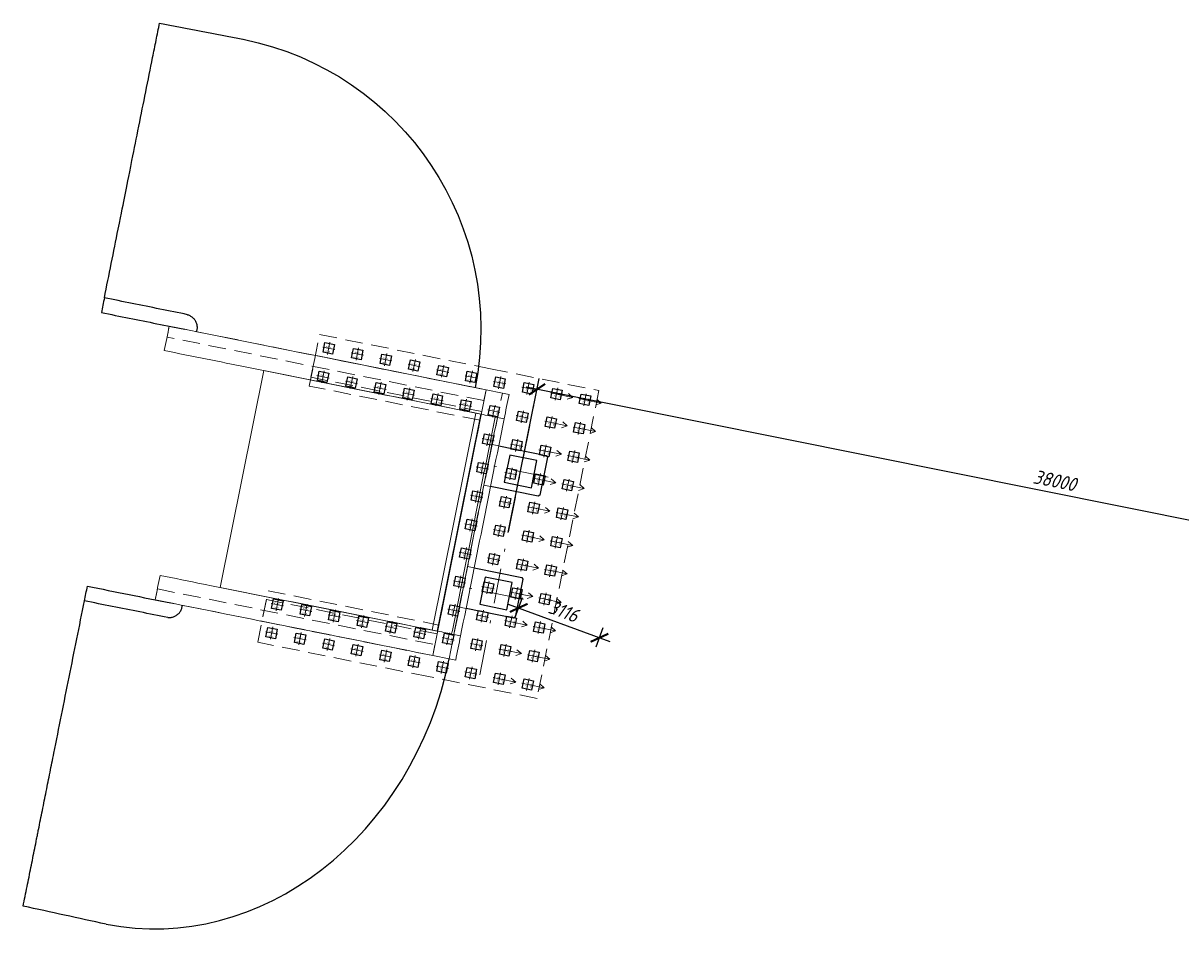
# Model space of a CAD drawing. Header units: metres. Extents: x 1285860 to 1560489, y -721344 to 834863.
# Tile 29 of 256: x 1312354 to 1312396, y 765114 to 765148. Entities that reach past the tile are written whole.
import ezdxf
from ezdxf.enums import TextEntityAlignment as Align

# ---------------------------------------------------------------- set-up
doc = ezdxf.new("R2010")
doc.units = ezdxf.units.M
doc.header["$LTSCALE"] = 0.2
doc.linetypes.add('DASHDOT2', pattern=[12.7, 6.35, -3.175, 0, -3.175])
doc.linetypes.add('HIDDEN2', pattern=[4.7625, 3.175, -1.5875])
doc.layers.get('0').update_dxf_attribs({"lineweight": 35})
for name, color, linetype in [('!OIS-G-stoiki', 90, 'Continuous'), ('!OIS-G-svai', 55, 'Continuous'), ('!OIS-K-zalivka-252', 252, 'Continuous')]:
    doc.layers.add(name, color=color, linetype=linetype)
for name, color, linetype, lineweight in [('!OIS-G-svai-osi', 30, 'DASHDOT2', 18), ('!OIS-K-osi', 30, 'DASHDOT2', 18), ('!OIS-K-razm', 10, 'Continuous', 20), ('!OIS-K-s0.5', 50, 'Continuous', 35)]:
    doc.layers.add(name, color=color, linetype=linetype, lineweight=lineweight)
doc.layers.add('!OIS-K-construct', color=125, linetype='Continuous', plot=False)
doc.styles.add('OIS_Ann', font='simplex.shx', dxfattribs={"width": 0.85, "oblique": 15, "height": 2.5})
doc.styles.add('Simplex', font='simplex.shx', dxfattribs={"width": 0.85, "oblique": 15})
doc.dimstyles.new('M200n', dxfattribs={"dimscale": 0.2, "dimtxt": 2.5, "dimasz": 2.5, "dimexe": 2, "dimexo": 0, "dimgap": 1, "dimtad": 1, "dimdec": 0, "dimlfac": 1000, "dimzin": 1, "dimdsep": 46, "dimtxsty": 'Simplex', "dimblk": 'ARCHTICK', "dimcen": 1.5, "dimdle": 2, "dimclrd": 256, "dimclre": 256, "dimclrt": 256, "dimazin": 0, "dimtfac": 1, "dimtdec": 0, "dimtmove": 0, "dimatfit": 3, "dimfxl": 1, "dimtolj": 1, "dimtzin": 9, "dimlwd": -1, "dimlwe": -1, "dimarcsym": 1})

# ---------------------------------------------------------------- blocks, each defined once
blk = doc.blocks.new('*U148')
at = {"layer": '!OIS-G-svai-osi'}
for p, q in [((0, 0.225), (0, -0.225)), ((0.225, 0), (-0.225, 0))]:
    blk.add_line(p, q, dxfattribs=at)
blk.add_lwpolyline([(-0.175, 0.175), (0.175, 0.175), (0.175, -0.175), (-0.175, -0.175)], close=True)
at = {"layer": '!OIS-K-construct', "style": 'OIS_Ann', "oblique": 15, "width": 0.85}
blk.add_text('ОП ', height=0.05, dxfattribs=at).set_placement((0, 0), align=Align.BOTTOM_RIGHT)
blk.add_text('СВ ', height=0.05, dxfattribs=at).set_placement((0, -0.1), align=Align.TOP_RIGHT)
blk.add_attdef('ОП_N', text='', height=0.05, dxfattribs=at).set_placement((0, 0), align=Align.BOTTOM_LEFT)
blk.add_attdef('СВ_N', text='', height=0.05, dxfattribs=at).set_placement((0, -0.1), align=Align.TOP_LEFT)
blk = doc.blocks.new('*U149')
at = {"layer": '!OIS-G-svai-osi'}
for p, q in [((0, 0.225), (0, -0.225)), ((0.225, 0), (-0.225, 0))]:
    blk.add_line(p, q, dxfattribs=at)
blk.add_lwpolyline([(-0.175, 0.175), (0.175, 0.175), (0.175, -0.175), (-0.175, -0.175)], close=True)
at = {"layer": '!OIS-K-construct', "style": 'OIS_Ann', "oblique": 15, "width": 0.85}
blk.add_text('ОП ', height=0.05, dxfattribs=at).set_placement((0, 0), align=Align.BOTTOM_RIGHT)
blk.add_text('СВ ', height=0.05, dxfattribs=at).set_placement((0, -0.1), align=Align.TOP_RIGHT)
blk.add_attdef('ОП_N', text='', height=0.05, dxfattribs=at).set_placement((0, 0), align=Align.BOTTOM_LEFT)
blk.add_attdef('СВ_N', text='', height=0.05, dxfattribs=at).set_placement((0, -0.1), align=Align.TOP_LEFT)
blk = doc.blocks.new('*U142')
at = {"layer": '!OIS-G-svai-osi'}
for p, q in [((0, 0.225), (0, -0.225)), ((0.225, 0), (-0.225, 0))]:
    blk.add_line(p, q, dxfattribs=at)
blk.add_lwpolyline([(-0.175, 0.175), (0.175, 0.175), (0.175, -0.175), (-0.175, -0.175)], close=True)
at = {"layer": '!OIS-K-construct', "style": 'OIS_Ann', "oblique": 15, "width": 0.85}
blk.add_text('ОП ', height=0.05, dxfattribs=at).set_placement((0, 0), align=Align.BOTTOM_RIGHT)
blk.add_text('СВ ', height=0.05, dxfattribs=at).set_placement((0, -0.1), align=Align.TOP_RIGHT)
blk.add_attdef('ОП_N', text='', height=0.05, dxfattribs=at).set_placement((0, 0), align=Align.BOTTOM_LEFT)
blk.add_attdef('СВ_N', text='', height=0.05, dxfattribs=at).set_placement((0, -0.1), align=Align.TOP_LEFT)
blk = doc.blocks.new('*U143')
at = {"layer": '!OIS-G-svai-osi'}
for p, q in [((0, 0.225), (0, -0.225)), ((0.225, 0), (-0.225, 0))]:
    blk.add_line(p, q, dxfattribs=at)
blk.add_lwpolyline([(-0.175, 0.175), (0.175, 0.175), (0.175, -0.175), (-0.175, -0.175)], close=True)
at = {"layer": '!OIS-K-construct', "style": 'OIS_Ann', "oblique": 15, "width": 0.85}
blk.add_text('ОП ', height=0.05, dxfattribs=at).set_placement((0, 0), align=Align.BOTTOM_RIGHT)
blk.add_text('СВ ', height=0.05, dxfattribs=at).set_placement((0, -0.1), align=Align.TOP_RIGHT)
blk.add_attdef('ОП_N', text='', height=0.05, dxfattribs=at).set_placement((0, 0), align=Align.BOTTOM_LEFT)
blk.add_attdef('СВ_N', text='', height=0.05, dxfattribs=at).set_placement((0, -0.1), align=Align.TOP_LEFT)
blk = doc.blocks.new('*U19')
at = {"layer": '!OIS-G-svai-osi'}
for p, q in [((0, 0.225), (0, -0.225)), ((0.225, 0), (-0.225, 0))]:
    blk.add_line(p, q, dxfattribs=at)
blk.add_lwpolyline([(-0.175, 0.175), (0.175, 0.175), (0.175, -0.175), (-0.175, -0.175)], close=True)
at = {"layer": '!OIS-K-construct', "style": 'OIS_Ann', "oblique": 15, "width": 0.85}
blk.add_text('ОП ', height=0.05, dxfattribs=at).set_placement((0, 0), align=Align.BOTTOM_RIGHT)
blk.add_text('СВ ', height=0.05, dxfattribs=at).set_placement((0, -0.1), align=Align.TOP_RIGHT)
blk.add_attdef('ОП_N', text='', height=0.05, dxfattribs=at).set_placement((0, 0), align=Align.BOTTOM_LEFT)
blk.add_attdef('СВ_N', text='', height=0.05, dxfattribs=at).set_placement((0, -0.1), align=Align.TOP_LEFT)
blk = doc.blocks.new('*U20')
at = {"layer": '!OIS-G-svai-osi'}
for p, q in [((0, 0.225), (0, -0.225)), ((0.225, 0), (-0.225, 0))]:
    blk.add_line(p, q, dxfattribs=at)
blk.add_lwpolyline([(-0.175, 0.175), (0.175, 0.175), (0.175, -0.175), (-0.175, -0.175)], close=True)
at = {"layer": '!OIS-K-construct', "style": 'OIS_Ann', "oblique": 15, "width": 0.85}
blk.add_text('ОП ', height=0.05, dxfattribs=at).set_placement((0, 0), align=Align.BOTTOM_RIGHT)
blk.add_text('СВ ', height=0.05, dxfattribs=at).set_placement((0, -0.1), align=Align.TOP_RIGHT)
blk.add_attdef('ОП_N', text='', height=0.05, dxfattribs=at).set_placement((0, 0), align=Align.BOTTOM_LEFT)
blk.add_attdef('СВ_N', text='', height=0.05, dxfattribs=at).set_placement((0, -0.1), align=Align.TOP_LEFT)
blk = doc.blocks.new('*U21')
at = {"layer": '!OIS-G-svai-osi'}
for p, q in [((0, 0.225), (0, -0.225)), ((0.225, 0), (-0.225, 0))]:
    blk.add_line(p, q, dxfattribs=at)
blk.add_lwpolyline([(-0.175, 0.175), (0.175, 0.175), (0.175, -0.175), (-0.175, -0.175)], close=True)
at = {"layer": '!OIS-K-construct', "style": 'OIS_Ann', "oblique": 15, "width": 0.85}
blk.add_text('ОП ', height=0.05, dxfattribs=at).set_placement((0, 0), align=Align.BOTTOM_RIGHT)
blk.add_text('СВ ', height=0.05, dxfattribs=at).set_placement((0, -0.1), align=Align.TOP_RIGHT)
blk.add_attdef('ОП_N', text='', height=0.05, dxfattribs=at).set_placement((0, 0), align=Align.BOTTOM_LEFT)
blk.add_attdef('СВ_N', text='', height=0.05, dxfattribs=at).set_placement((0, -0.1), align=Align.TOP_LEFT)
blk = doc.blocks.new('*U22')
at = {"layer": '!OIS-G-svai-osi'}
for p, q in [((0, 0.225), (0, -0.225)), ((0.225, 0), (-0.225, 0))]:
    blk.add_line(p, q, dxfattribs=at)
blk.add_lwpolyline([(-0.175, 0.175), (0.175, 0.175), (0.175, -0.175), (-0.175, -0.175)], close=True)
at = {"layer": '!OIS-K-construct', "style": 'OIS_Ann', "oblique": 15, "width": 0.85}
blk.add_text('ОП ', height=0.05, dxfattribs=at).set_placement((0, 0), align=Align.BOTTOM_RIGHT)
blk.add_text('СВ ', height=0.05, dxfattribs=at).set_placement((0, -0.1), align=Align.TOP_RIGHT)
blk.add_attdef('ОП_N', text='', height=0.05, dxfattribs=at).set_placement((0, 0), align=Align.BOTTOM_LEFT)
blk.add_attdef('СВ_N', text='', height=0.05, dxfattribs=at).set_placement((0, -0.1), align=Align.TOP_LEFT)
blk = doc.blocks.new('*U25')
at = {"layer": '!OIS-G-svai-osi'}
for p, q in [((0, 0.225), (0, -0.225)), ((0.225, 0), (-0.225, 0))]:
    blk.add_line(p, q, dxfattribs=at)
blk.add_lwpolyline([(-0.175, 0.175), (0.175, 0.175), (0.175, -0.175), (-0.175, -0.175)], close=True)
at = {"layer": '!OIS-K-construct', "style": 'OIS_Ann', "oblique": 15, "width": 0.85}
blk.add_text('ОП ', height=0.05, dxfattribs=at).set_placement((0, 0), align=Align.BOTTOM_RIGHT)
blk.add_text('СВ ', height=0.05, dxfattribs=at).set_placement((0, -0.1), align=Align.TOP_RIGHT)
blk.add_attdef('ОП_N', text='', height=0.05, dxfattribs=at).set_placement((0, 0), align=Align.BOTTOM_LEFT)
blk.add_attdef('СВ_N', text='', height=0.05, dxfattribs=at).set_placement((0, -0.1), align=Align.TOP_LEFT)
blk = doc.blocks.new('*U26')
at = {"layer": '!OIS-G-svai-osi'}
for p, q in [((0, 0.225), (0, -0.225)), ((0.225, 0), (-0.225, 0))]:
    blk.add_line(p, q, dxfattribs=at)
blk.add_lwpolyline([(-0.175, 0.175), (0.175, 0.175), (0.175, -0.175), (-0.175, -0.175)], close=True)
at = {"layer": '!OIS-K-construct', "style": 'OIS_Ann', "oblique": 15, "width": 0.85}
blk.add_text('ОП ', height=0.05, dxfattribs=at).set_placement((0, 0), align=Align.BOTTOM_RIGHT)
blk.add_text('СВ ', height=0.05, dxfattribs=at).set_placement((0, -0.1), align=Align.TOP_RIGHT)
blk.add_attdef('ОП_N', text='', height=0.05, dxfattribs=at).set_placement((0, 0), align=Align.BOTTOM_LEFT)
blk.add_attdef('СВ_N', text='', height=0.05, dxfattribs=at).set_placement((0, -0.1), align=Align.TOP_LEFT)
blk = doc.blocks.new('*U145')
at = {"layer": '!OIS-G-svai-osi'}
for p, q in [((0, 0.225), (0, -0.225)), ((0.225, 0), (-0.225, 0))]:
    blk.add_line(p, q, dxfattribs=at)
blk.add_lwpolyline([(-0.175, 0.175), (0.175, 0.175), (0.175, -0.175), (-0.175, -0.175)], close=True)
at = {"layer": '!OIS-K-construct', "style": 'OIS_Ann', "oblique": 15, "width": 0.85}
blk.add_text('ОП ', height=0.05, dxfattribs=at).set_placement((0, 0), align=Align.BOTTOM_RIGHT)
blk.add_text('СВ ', height=0.05, dxfattribs=at).set_placement((0, -0.1), align=Align.TOP_RIGHT)
blk.add_attdef('ОП_N', text='', height=0.05, dxfattribs=at).set_placement((0, 0), align=Align.BOTTOM_LEFT)
blk.add_attdef('СВ_N', text='', height=0.05, dxfattribs=at).set_placement((0, -0.1), align=Align.TOP_LEFT)
blk = doc.blocks.new('*U146')
at = {"layer": '!OIS-G-svai-osi'}
for p, q in [((0, 0.225), (0, -0.225)), ((0.225, 0), (-0.225, 0))]:
    blk.add_line(p, q, dxfattribs=at)
blk.add_lwpolyline([(-0.175, 0.175), (0.175, 0.175), (0.175, -0.175), (-0.175, -0.175)], close=True)
at = {"layer": '!OIS-K-construct', "style": 'OIS_Ann', "oblique": 15, "width": 0.85}
blk.add_text('ОП ', height=0.05, dxfattribs=at).set_placement((0, 0), align=Align.BOTTOM_RIGHT)
blk.add_text('СВ ', height=0.05, dxfattribs=at).set_placement((0, -0.1), align=Align.TOP_RIGHT)
blk.add_attdef('ОП_N', text='', height=0.05, dxfattribs=at).set_placement((0, 0), align=Align.BOTTOM_LEFT)
blk.add_attdef('СВ_N', text='', height=0.05, dxfattribs=at).set_placement((0, -0.1), align=Align.TOP_LEFT)
blk = doc.blocks.new('*U27')
at = {"layer": '!OIS-G-svai-osi'}
for p, q in [((0, 0.225), (0, -0.225)), ((0.225, 0), (-0.225, 0))]:
    blk.add_line(p, q, dxfattribs=at)
blk.add_lwpolyline([(-0.175, 0.175), (0.175, 0.175), (0.175, -0.175), (-0.175, -0.175)], close=True)
at = {"layer": '!OIS-K-construct', "style": 'OIS_Ann', "oblique": 15, "width": 0.85}
blk.add_text('ОП ', height=0.05, dxfattribs=at).set_placement((0, 0), align=Align.BOTTOM_RIGHT)
blk.add_text('СВ ', height=0.05, dxfattribs=at).set_placement((0, -0.1), align=Align.TOP_RIGHT)
blk.add_attdef('ОП_N', text='', height=0.05, dxfattribs=at).set_placement((0, 0), align=Align.BOTTOM_LEFT)
blk.add_attdef('СВ_N', text='', height=0.05, dxfattribs=at).set_placement((0, -0.1), align=Align.TOP_LEFT)
blk = doc.blocks.new('*U28')
at = {"layer": '!OIS-G-svai-osi'}
for p, q in [((0, 0.225), (0, -0.225)), ((0.225, 0), (-0.225, 0))]:
    blk.add_line(p, q, dxfattribs=at)
blk.add_lwpolyline([(-0.175, 0.175), (0.175, 0.175), (0.175, -0.175), (-0.175, -0.175)], close=True)
at = {"layer": '!OIS-K-construct', "style": 'OIS_Ann', "oblique": 15, "width": 0.85}
blk.add_text('ОП ', height=0.05, dxfattribs=at).set_placement((0, 0), align=Align.BOTTOM_RIGHT)
blk.add_text('СВ ', height=0.05, dxfattribs=at).set_placement((0, -0.1), align=Align.TOP_RIGHT)
blk.add_attdef('ОП_N', text='', height=0.05, dxfattribs=at).set_placement((0, 0), align=Align.BOTTOM_LEFT)
blk.add_attdef('СВ_N', text='', height=0.05, dxfattribs=at).set_placement((0, -0.1), align=Align.TOP_LEFT)
blk = doc.blocks.new('*U29')
at = {"layer": '!OIS-G-svai-osi'}
for p, q in [((0, 0.225), (0, -0.225)), ((0.225, 0), (-0.225, 0))]:
    blk.add_line(p, q, dxfattribs=at)
blk.add_lwpolyline([(-0.175, 0.175), (0.175, 0.175), (0.175, -0.175), (-0.175, -0.175)], close=True)
at = {"layer": '!OIS-K-construct', "style": 'OIS_Ann', "oblique": 15, "width": 0.85}
blk.add_text('ОП ', height=0.05, dxfattribs=at).set_placement((0, 0), align=Align.BOTTOM_RIGHT)
blk.add_text('СВ ', height=0.05, dxfattribs=at).set_placement((0, -0.1), align=Align.TOP_RIGHT)
blk.add_attdef('ОП_N', text='', height=0.05, dxfattribs=at).set_placement((0, 0), align=Align.BOTTOM_LEFT)
blk.add_attdef('СВ_N', text='', height=0.05, dxfattribs=at).set_placement((0, -0.1), align=Align.TOP_LEFT)
blk = doc.blocks.new('*U30')
at = {"layer": '!OIS-G-svai-osi'}
for p, q in [((0, 0.225), (0, -0.225)), ((0.225, 0), (-0.225, 0))]:
    blk.add_line(p, q, dxfattribs=at)
blk.add_lwpolyline([(-0.175, 0.175), (0.175, 0.175), (0.175, -0.175), (-0.175, -0.175)], close=True)
at = {"layer": '!OIS-K-construct', "style": 'OIS_Ann', "oblique": 15, "width": 0.85}
blk.add_text('ОП ', height=0.05, dxfattribs=at).set_placement((0, 0), align=Align.BOTTOM_RIGHT)
blk.add_text('СВ ', height=0.05, dxfattribs=at).set_placement((0, -0.1), align=Align.TOP_RIGHT)
blk.add_attdef('ОП_N', text='', height=0.05, dxfattribs=at).set_placement((0, 0), align=Align.BOTTOM_LEFT)
blk.add_attdef('СВ_N', text='', height=0.05, dxfattribs=at).set_placement((0, -0.1), align=Align.TOP_LEFT)
blk = doc.blocks.new('*U31')
at = {"layer": '!OIS-G-svai-osi'}
for p, q in [((0, 0.225), (0, -0.225)), ((0.225, 0), (-0.225, 0))]:
    blk.add_line(p, q, dxfattribs=at)
blk.add_lwpolyline([(-0.175, 0.175), (0.175, 0.175), (0.175, -0.175), (-0.175, -0.175)], close=True)
at = {"layer": '!OIS-K-construct', "style": 'OIS_Ann', "oblique": 15, "width": 0.85}
blk.add_text('ОП ', height=0.05, dxfattribs=at).set_placement((0, 0), align=Align.BOTTOM_RIGHT)
blk.add_text('СВ ', height=0.05, dxfattribs=at).set_placement((0, -0.1), align=Align.TOP_RIGHT)
blk.add_attdef('ОП_N', text='', height=0.05, dxfattribs=at).set_placement((0, 0), align=Align.BOTTOM_LEFT)
blk.add_attdef('СВ_N', text='', height=0.05, dxfattribs=at).set_placement((0, -0.1), align=Align.TOP_LEFT)
blk = doc.blocks.new('*U32')
at = {"layer": '!OIS-G-svai-osi'}
for p, q in [((0, 0.225), (0, -0.225)), ((0.225, 0), (-0.225, 0))]:
    blk.add_line(p, q, dxfattribs=at)
blk.add_lwpolyline([(-0.175, 0.175), (0.175, 0.175), (0.175, -0.175), (-0.175, -0.175)], close=True)
at = {"layer": '!OIS-K-construct', "style": 'OIS_Ann', "oblique": 15, "width": 0.85}
blk.add_text('ОП ', height=0.05, dxfattribs=at).set_placement((0, 0), align=Align.BOTTOM_RIGHT)
blk.add_text('СВ ', height=0.05, dxfattribs=at).set_placement((0, -0.1), align=Align.TOP_RIGHT)
blk.add_attdef('ОП_N', text='', height=0.05, dxfattribs=at).set_placement((0, 0), align=Align.BOTTOM_LEFT)
blk.add_attdef('СВ_N', text='', height=0.05, dxfattribs=at).set_placement((0, -0.1), align=Align.TOP_LEFT)
blk = doc.blocks.new('*U33')
at = {"layer": '!OIS-G-svai-osi'}
for p, q in [((0, 0.225), (0, -0.225)), ((0.225, 0), (-0.225, 0))]:
    blk.add_line(p, q, dxfattribs=at)
blk.add_lwpolyline([(-0.175, 0.175), (0.175, 0.175), (0.175, -0.175), (-0.175, -0.175)], close=True)
at = {"layer": '!OIS-K-construct', "style": 'OIS_Ann', "oblique": 15, "width": 0.85}
blk.add_text('ОП ', height=0.05, dxfattribs=at).set_placement((0, 0), align=Align.BOTTOM_RIGHT)
blk.add_text('СВ ', height=0.05, dxfattribs=at).set_placement((0, -0.1), align=Align.TOP_RIGHT)
blk.add_attdef('ОП_N', text='', height=0.05, dxfattribs=at).set_placement((0, 0), align=Align.BOTTOM_LEFT)
blk.add_attdef('СВ_N', text='', height=0.05, dxfattribs=at).set_placement((0, -0.1), align=Align.TOP_LEFT)
blk = doc.blocks.new('*U34')
at = {"layer": '!OIS-G-svai-osi'}
for p, q in [((0, 0.225), (0, -0.225)), ((0.225, 0), (-0.225, 0))]:
    blk.add_line(p, q, dxfattribs=at)
blk.add_lwpolyline([(-0.175, 0.175), (0.175, 0.175), (0.175, -0.175), (-0.175, -0.175)], close=True)
at = {"layer": '!OIS-K-construct', "style": 'OIS_Ann', "oblique": 15, "width": 0.85}
blk.add_text('ОП ', height=0.05, dxfattribs=at).set_placement((0, 0), align=Align.BOTTOM_RIGHT)
blk.add_text('СВ ', height=0.05, dxfattribs=at).set_placement((0, -0.1), align=Align.TOP_RIGHT)
blk.add_attdef('ОП_N', text='', height=0.05, dxfattribs=at).set_placement((0, 0), align=Align.BOTTOM_LEFT)
blk.add_attdef('СВ_N', text='', height=0.05, dxfattribs=at).set_placement((0, -0.1), align=Align.TOP_LEFT)
blk = doc.blocks.new('*U147')
at = {"layer": '!OIS-G-svai-osi'}
for p, q in [((0, 0.225), (0, -0.225)), ((0.225, 0), (-0.225, 0))]:
    blk.add_line(p, q, dxfattribs=at)
blk.add_lwpolyline([(-0.175, 0.175), (0.175, 0.175), (0.175, -0.175), (-0.175, -0.175)], close=True)
at = {"layer": '!OIS-K-construct', "style": 'OIS_Ann', "oblique": 15, "width": 0.85}
blk.add_text('ОП ', height=0.05, dxfattribs=at).set_placement((0, 0), align=Align.BOTTOM_RIGHT)
blk.add_text('СВ ', height=0.05, dxfattribs=at).set_placement((0, -0.1), align=Align.TOP_RIGHT)
blk.add_attdef('ОП_N', text='', height=0.05, dxfattribs=at).set_placement((0, 0), align=Align.BOTTOM_LEFT)
blk.add_attdef('СВ_N', text='', height=0.05, dxfattribs=at).set_placement((0, -0.1), align=Align.TOP_LEFT)
blk = doc.blocks.new('*U144')
at = {"layer": '!OIS-G-svai-osi'}
for p, q in [((0, 0.225), (0, -0.225)), ((0.225, 0), (-0.225, 0))]:
    blk.add_line(p, q, dxfattribs=at)
blk.add_lwpolyline([(-0.175, 0.175), (0.175, 0.175), (0.175, -0.175), (-0.175, -0.175)], close=True)
at = {"layer": '!OIS-K-construct', "style": 'OIS_Ann', "oblique": 15, "width": 0.85}
blk.add_text('ОП ', height=0.05, dxfattribs=at).set_placement((0, 0), align=Align.BOTTOM_RIGHT)
blk.add_text('СВ ', height=0.05, dxfattribs=at).set_placement((0, -0.1), align=Align.TOP_RIGHT)
blk.add_attdef('ОП_N', text='', height=0.05, dxfattribs=at).set_placement((0, 0), align=Align.BOTTOM_LEFT)
blk.add_attdef('СВ_N', text='', height=0.05, dxfattribs=at).set_placement((0, -0.1), align=Align.TOP_LEFT)
blk = doc.blocks.new('*U23')
at = {"layer": '!OIS-G-svai-osi'}
for p, q in [((0, 0.225), (0, -0.225)), ((0.225, 0), (-0.225, 0))]:
    blk.add_line(p, q, dxfattribs=at)
blk.add_lwpolyline([(-0.175, 0.175), (0.175, 0.175), (0.175, -0.175), (-0.175, -0.175)], close=True)
at = {"layer": '!OIS-K-construct', "style": 'OIS_Ann', "oblique": 15, "width": 0.85}
blk.add_text('ОП ', height=0.05, dxfattribs=at).set_placement((0, 0), align=Align.BOTTOM_RIGHT)
blk.add_text('СВ ', height=0.05, dxfattribs=at).set_placement((0, -0.1), align=Align.TOP_RIGHT)
blk.add_attdef('ОП_N', text='', height=0.05, dxfattribs=at).set_placement((0, 0), align=Align.BOTTOM_LEFT)
blk.add_attdef('СВ_N', text='', height=0.05, dxfattribs=at).set_placement((0, -0.1), align=Align.TOP_LEFT)
blk = doc.blocks.new('*U24')
at = {"layer": '!OIS-G-svai-osi'}
for p, q in [((0, 0.225), (0, -0.225)), ((0.225, 0), (-0.225, 0))]:
    blk.add_line(p, q, dxfattribs=at)
blk.add_lwpolyline([(-0.175, 0.175), (0.175, 0.175), (0.175, -0.175), (-0.175, -0.175)], close=True)
at = {"layer": '!OIS-K-construct', "style": 'OIS_Ann', "oblique": 15, "width": 0.85}
blk.add_text('ОП ', height=0.05, dxfattribs=at).set_placement((0, 0), align=Align.BOTTOM_RIGHT)
blk.add_text('СВ ', height=0.05, dxfattribs=at).set_placement((0, -0.1), align=Align.TOP_RIGHT)
blk.add_attdef('ОП_N', text='', height=0.05, dxfattribs=at).set_placement((0, 0), align=Align.BOTTOM_LEFT)
blk.add_attdef('СВ_N', text='', height=0.05, dxfattribs=at).set_placement((0, -0.1), align=Align.TOP_LEFT)
blk = doc.blocks.new('A$Cf9e7e406')
at = {"layer": '!OIS-K-s0.5', "linetype": 'HIDDEN2', "lineweight": 0}
blk.add_lwpolyline([(-3.775, 0), (3.775, 0), (3.775, 6.3), (5.675, 6.3), (5.675, 0), (5.675, 0), (5.675, -4), (-5.675, -4), (-5.675, 0), (-5.675, 6.3), (-3.775, 6.3)], close=True, dxfattribs=at)
at = {"layer": '!OIS-G-svai', "rotation": 270.000000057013}
for name, p in [('*U24', (-5.25, 5.875)), ('*U23', (-4.2, 5.875)), ('*U28', (4.2, 5.875)), ('*U27', (5.25, 5.875)), ('*U144', (-5.25, 4.825)), ('*U147', (-4.2, 4.825)), ('*U146', (4.2, 4.825)), ('*U145', (5.25, 4.825)), ('*U144', (-5.25, 3.775)), ('*U147', (-4.2, 3.775)), ('*U146', (4.2, 3.775)), ('*U145', (5.25, 3.775)), ('*U34', (-5.25, 2.725)), ('*U33', (-4.2, 2.725)), ('*U26', (4.2, 2.725)), ('*U25', (5.25, 2.725)), ('*U32', (-5.25, 1.675)), ('*U31', (-4.2, 1.675)), ('*U22', (4.2, 1.675)), ('*U21', (5.25, 1.675)), ('*U30', (-5.25, 0.625)), ('*U29', (-4.2, 0.625)), ('*U20', (4.2, 0.625)), ('*U19', (5.25, 0.625))]:
    blk.add_blockref(name, p, dxfattribs=at).add_auto_attribs({'ОП_N': '01', 'СВ_N': '01'})
at = {"layer": '!OIS-G-svai'}
for name, p in [('*U143', (-5.25, -0.425)), ('*U143', (-4.2, -0.425)), ('*U143', (-3.15, -0.425)), ('*U143', (-2.1, -0.425)), ('*U143', (-1.05, -0.425)), ('*U143', (0, -0.425)), ('*U143', (1.05, -0.425)), ('*U143', (2.1, -0.425)), ('*U143', (3.15, -0.425)), ('*U143', (4.2, -0.425)), ('*U143', (5.25, -0.425)), ('*U142', (-5.25, -1.475)), ('*U142', (-4.2, -1.475)), ('*U142', (-3.15, -1.475)), ('*U142', (-2.1, -1.475)), ('*U142', (-1.05, -1.475)), ('*U142', (0, -1.475)), ('*U142', (1.05, -1.475)), ('*U142', (2.1, -1.475)), ('*U142', (3.15, -1.475)), ('*U142', (4.2, -1.475)), ('*U142', (5.25, -1.475)), ('*U149', (-5.25, -2.525)), ('*U149', (-4.2, -2.525)), ('*U149', (-3.15, -2.525)), ('*U149', (-2.1, -2.525)), ('*U149', (-1.05, -2.525)), ('*U149', (0, -2.525)), ('*U149', (1.05, -2.525)), ('*U149', (2.1, -2.525)), ('*U149', (3.15, -2.525)), ('*U149', (4.2, -2.525)), ('*U149', (5.25, -2.525)), ('*U148', (-5.25, -3.575)), ('*U148', (-4.2, -3.575)), ('*U148', (-3.15, -3.575)), ('*U148', (-2.1, -3.575)), ('*U148', (-1.05, -3.575)), ('*U148', (0, -3.575)), ('*U148', (1.05, -3.575)), ('*U148', (2.1, -3.575)), ('*U148', (3.15, -3.575)), ('*U148', (4.2, -3.575)), ('*U148', (5.25, -3.575))]:
    blk.add_blockref(name, p, dxfattribs=at).add_auto_attribs({'ОП_N': '01', 'СВ_N': '01'})
blk = doc.blocks.new('устой')
at = {"layer": '!OIS-G-stoiki'}
for points in [[(-0.955, 3), (0.8, 3), (0.85, 2.95), (0.85, 1.55), (0.8, 1.5), (-0.955, 1.5)], [(-0.955, -1.5), (0.8, -1.5), (0.85, -1.55), (0.85, -2.95), (0.8, -3), (-0.955, -3)]]:
    blk.add_lwpolyline(points, dxfattribs=at)
for points in [[(-0.5, 2.75), (-0.5, 1.75), (0.5, 1.75), (0.5, 2.75)], [(-0.5, -1.75), (-0.5, -2.75), (0.5, -2.75), (0.5, -1.75)]]:
    blk.add_lwpolyline(points, close=True, dxfattribs=at)
at = {"layer": '!OIS-K-osi'}
for p, q in [((1.017, 2.25), (-1.2, 2.25)), ((1.017, -2.25), (-1.2, -2.25))]:
    blk.add_line(p, q, dxfattribs=at)
blk.add_lwpolyline([(0, -5.25), (0, 5.25)], dxfattribs=at)
at = {"layer": '!OIS-K-razm', "color": 90}
for points in [[(-1.2, -4.9), (-1.8, -4.9), (-1.8, 4.9), (-1.2, 4.9)], [(-1.8, 4), (-2, 4), (-2, -4), (-1.8, -4)]]:
    blk.add_lwpolyline(points, dxfattribs=at)
at = {"layer": '!OIS-K-razm'}
blk.add_lwpolyline([(-1.82, 4), (-1.82, -4), (-9.82, -4), (-9.82, 4)], close=True, dxfattribs=at)
at = {"color": 10}
for points in [[(0.725, 5.25), (1.327, 5.25)], [(1.327, 5.25), (1.143, 5.356)], [(1.327, 5.25), (1.143, 5.144)], [(1.775, 5.25), (2.377, 5.25)], [(2.377, 5.25), (2.193, 5.356)], [(2.377, 5.25), (2.193, 5.144)], [(0.725, 4.2), (1.327, 4.2)], [(1.327, 4.2), (1.143, 4.306)], [(1.327, 4.2), (1.143, 4.094)], [(1.775, 4.2), (2.377, 4.2)], [(2.377, 4.2), (2.193, 4.306)], [(2.377, 4.2), (2.193, 4.094)], [(0.725, 3.15), (1.327, 3.15)], [(1.327, 3.15), (1.143, 3.256)], [(1.327, 3.15), (1.143, 3.044)], [(1.775, 3.15), (2.377, 3.15)], [(2.377, 3.15), (2.193, 3.256)], [(2.377, 3.15), (2.193, 3.044)], [(0.725, 2.1), (1.327, 2.1)], [(1.327, 2.1), (1.143, 2.206)], [(1.327, 2.1), (1.143, 1.994)], [(1.775, 2.1), (2.377, 2.1)], [(2.377, 2.1), (2.193, 2.206)], [(2.377, 2.1), (2.193, 1.994)], [(0.725, 1.05), (1.327, 1.05)], [(1.327, 1.05), (1.143, 1.156)], [(1.327, 1.05), (1.143, 0.944)], [(1.775, 1.05), (2.377, 1.05)], [(2.377, 1.05), (2.193, 1.156)], [(2.377, 1.05), (2.193, 0.944)], [(0.725, 0), (1.327, 0)], [(1.327, 0), (1.143, 0.106)], [(1.327, 0), (1.143, -0.106)], [(1.775, 0), (2.377, 0)], [(2.377, 0), (2.193, 0.106)], [(2.377, 0), (2.193, -0.106)], [(0.725, -1.05), (1.327, -1.05)], [(1.327, -1.05), (1.143, -0.944)], [(1.327, -1.05), (1.143, -1.156)], [(1.775, -1.05), (2.377, -1.05)], [(2.377, -1.05), (2.193, -0.944)], [(2.377, -1.05), (2.193, -1.156)], [(1.327, -2.1), (1.143, -1.994)], [(2.377, -2.1), (2.193, -1.994)], [(0.725, -2.1), (1.327, -2.1)], [(1.327, -2.1), (1.143, -2.206)], [(1.775, -2.1), (2.377, -2.1)], [(2.377, -2.1), (2.193, -2.206)], [(0.725, -3.15), (1.327, -3.15)], [(1.327, -3.15), (1.143, -3.044)], [(1.327, -3.15), (1.143, -3.256)], [(1.775, -3.15), (2.377, -3.15)], [(2.377, -3.15), (2.193, -3.044)], [(2.377, -3.15), (2.193, -3.256)], [(1.327, -4.2), (1.143, -4.094)], [(2.377, -4.2), (2.193, -4.094)], [(0.725, -4.2), (1.327, -4.2)], [(1.327, -4.2), (1.143, -4.306)], [(1.775, -4.2), (2.377, -4.2)], [(2.377, -4.2), (2.193, -4.306)], [(0.725, -5.25), (1.327, -5.25)], [(1.327, -5.25), (1.143, -5.144)], [(1.327, -5.25), (1.143, -5.356)], [(1.775, -5.25), (2.377, -5.25)], [(2.377, -5.25), (2.193, -5.144)], [(2.377, -5.25), (2.193, -5.356)]]:
    blk.add_lwpolyline(points, dxfattribs=at)
at = {"color": 10, "linetype": 'HIDDEN2'}
for points in [[(-1.8, 4.1), (-8.1, 4.1), (-8.1, 4.9), (-1.8, 4.9)], [(-1.2, -4.9), (-1.2, 4.9)], [(-0.955, 1.5), (-1.2, 1.5), (-1.2, 3), (-0.955, 3)], [(-0.955, -3), (-1.2, -3), (-1.2, -1.5), (-0.955, -1.5)], [(-1.8, -4.1), (-8.1, -4.1), (-8.1, -4.9), (-1.8, -4.9)]]:
    blk.add_lwpolyline(points, dxfattribs=at)
at = {"color": 90, "linetype": 'Continuous', "lineweight": 0}
for points in [[(-1.2, 4.9), (-1.118, 4.9), (-1.037, 4.9), (-0.955, 4.9)], [(-0.955, 4.9), (-0.955, 4.6), (-0.955, 4.3), (-0.955, 4)], [(-1.2, 4), (-1.4, 4), (-1.6, 4), (-1.8, 4)], [(-0.955, 4), (-1.037, 4), (-1.118, 4), (-1.2, 4)], [(-1.2, -4), (-1.4, -4), (-1.6, -4), (-1.8, -4)], [(-0.955, -4), (-1.037, -4), (-1.118, -4), (-1.2, -4)], [(-0.955, -4.9), (-0.955, -4.6), (-0.955, -4.3), (-0.955, -4)], [(-1.2, -4.9), (-1.118, -4.9), (-1.037, -4.9), (-0.955, -4.9)]]:
    blk.add_open_spline(points, degree=3, dxfattribs=at)
for points, knots in [([(-1.285, -4), (-1.285, -3.333), (-1.285, -2.667), (-1.285, -1.333), (-1.285, -0.667), (-1.285, 0), (-1.285, 0.667), (-1.285, 1.333), (-1.285, 2.667), (-1.285, 3.333), (-1.285, 4)], [0, 0, 0, 0, 2.000347, 2.000347, 4.00069, 4.00069, 4.00069, 6.001037, 6.001037, 8.00138, 8.00138, 8.00138, 8.00138]), ([(-1.205, 4), (-1.205, 3.333), (-1.205, 2.667), (-1.205, 1.333), (-1.205, 0.667), (-1.205, 0), (-1.205, -0.667), (-1.205, -1.333), (-1.205, -2.667), (-1.205, -3.333), (-1.205, -4)], [0, 0, 0, 0, 2.000433, 2.000433, 4.000689, 4.000689, 4.000689, 6.001122, 6.001122, 8.001379, 8.001379, 8.001379, 8.001379]), ([(-0.955, 4), (-0.955, 2.667), (-0.955, 1.333), (-0.955, 0), (-0.955, -1.333), (-0.955, -2.667), (-0.955, -4)], [0, 0, 0, 0, 4.000688, 4.000688, 4.000688, 8.001376, 8.001376, 8.001376, 8.001376])]:
    blk.add_open_spline(points, degree=3, knots=knots, dxfattribs=at)
at = {"layer": '!OIS-K-razm', "rotation": 90}
blk.add_blockref('A$Cf9e7e406', (-1.8, 0), dxfattribs=at)
blk = doc.blocks.new('_ArchTick')
at = {"color": 0, "linetype": 'ByBlock', "const_width": 0.15}
blk.add_lwpolyline([(-0.5, -0.5), (0.5, 0.5)], dxfattribs=at)
blk = doc.blocks.new('*D61')
at = {"layer": '!OIS-K-construct', "transparency": 16777216}
for p, q in [((1312371.808, 765129.566), (1312372.927, 765135.136)), ((1312410.497, 765127.183), (1312372.456, 765134.822)), ((1312409.065, 765122.084), (1312410.183, 765127.654))]:
    blk.add_line(p, q, dxfattribs=at)
at = {"layer": 'Defpoints', "color": 0, "transparency": 16777216}
for p in [(1312372.848, 765134.743), (1312371.808, 765129.566), (1312409.065, 765122.084)]:
    blk.add_point(p, dxfattribs=at)
at = {"layer": '!OIS-K-construct', "transparency": 16777216, "xscale": 0.5, "yscale": 0.5, "zscale": 0.5}
for p, rotation in [((1312372.848, 765134.743), 168.6447403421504), ((1312410.104, 765127.261), 348.6447403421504)]:
    blk.add_blockref('_ArchTick', p, dxfattribs=dict(at, rotation=rotation))
at = {"layer": '!OIS-K-construct', "transparency": 16777216, "insert": (1312391.565, 765131.444), "char_height": 0.5, "attachment_point": 5, "rotation": 348.6447, "style": 'Simplex'}
blk.add_mtext('\\A1;38000', dxfattribs=at)
blk = doc.blocks.new('*D62')
at = {"layer": '!OIS-K-construct', "transparency": 16777216}
for p, q in [((1312372.061, 765126.507), (1312372.322, 765127.214)), ((1312371.809, 765126.978), (1312375.481, 765125.62)), ((1312374.983, 765125.426), (1312375.245, 765126.134))]:
    blk.add_line(p, q, dxfattribs=at)
at = {"layer": 'Defpoints', "color": 0, "transparency": 16777216}
for p in [(1312372.061, 765126.507), (1312375.106, 765125.759), (1312374.983, 765125.426)]:
    blk.add_point(p, dxfattribs=at)
at = {"layer": '!OIS-K-construct', "transparency": 16777216, "xscale": 0.5, "yscale": 0.5, "zscale": 0.5}
for p, rotation in [((1312372.184, 765126.839), 159.702956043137), ((1312375.106, 765125.759), 339.702956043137)]:
    blk.add_blockref('_ArchTick', p, dxfattribs=dict(at, rotation=rotation))
at = {"layer": '!OIS-K-construct', "transparency": 16777216, "insert": (1312373.801, 765126.721), "char_height": 0.5, "attachment_point": 5, "rotation": 339.703, "style": 'Simplex'}
blk.add_mtext('\\A1;3116', dxfattribs=at)

msp = doc.modelspace()

# ---------------------------------------------------------------- linework, layer by layer
at = {"layer": '!OIS-K-razm', "color": 90}
for points in [[(1312359.3706, 765136.1439), (1312359.4297, 765136.438), (1312359.4888, 765136.7321), (1312359.5478, 765137.0263)], [(1312359.5478, 765137.0263), (1312363.3679, 765136.2591), (1312367.188, 765135.4919), (1312371.0081, 765134.7248)], [(1312359.2173, 765128.0149), (1312359.1583, 765127.7208), (1312359.0992, 765127.4267), (1312359.0401, 765127.1326)], [(1312359.0401, 765127.1326), (1312362.3863, 765126.4606), (1312365.7324, 765125.7886), (1312369.0786, 765125.1166)]]:
    msp.add_open_spline(points, degree=3, dxfattribs=at)
for points, knots in [([(1312370.8309, 765133.8424), (1312369.9167, 765134.026), (1312367.0926, 765134.5931), (1312363.2725, 765135.3603), (1312360.3667, 765135.9439), (1312359.3706, 765136.1439)], [80.2563419, 80.2563419, 80.2563419, 80.2563419, 83.0539667, 88.8977708, 91.9456009, 91.9456009, 91.9456009, 91.9456009]), ([(1312369.2558, 765125.999), (1312368.3415, 765126.1826), (1312365.5175, 765126.7497), (1312362.1713, 765127.4217), (1312359.7394, 765127.9101), (1312359.2173, 765128.0149)], [80.2563692, 80.2563692, 80.2563692, 80.2563692, 83.0539874, 88.897799, 90.4953709, 90.4953709, 90.4953709, 90.4953709])]:
    msp.add_open_spline(points, degree=3, knots=knots, dxfattribs=at)
at = {"layer": '!OIS-K-s0.5', "color": 10, "linetype": 'HIDDEN2', "lineweight": 0}
for points in [[(1312370.9294, 765134.3326), (1312359.4691, 765136.6341), (1312359.5478, 765137.0263), (1312371.0081, 765134.7248)], [(1312369.0786, 765125.1166), (1312359.0401, 765127.1326), (1312359.1189, 765127.5247), (1312369.1573, 765125.5088)]]:
    msp.add_lwpolyline(points, close=True, dxfattribs=at)
at = {"layer": '!OIS-K-zalivka-252', "extrusion": (0, 0, -1)}
msp.add_ellipse((1312360.1081, 765136.9138), major_axis=(-10.504, 2.084), ratio=0.9987648, start_param=-4.709192, end_param=-3.1397159, dxfattribs=at)
at = {"layer": '!OIS-K-zalivka-252'}
msp.add_ellipse((1312359.6004, 765127.0201), major_axis=(-2.3598, -11.6104), ratio=0.8666137, start_param=0.0031689, end_param=1.572673, dxfattribs=at)
for points, knots in [([(1312357.2037, 765138.0508), (1312357.3699, 765138.8784), (1312357.5361, 765139.7061), (1312357.9479, 765141.7568), (1312357.9553, 765141.7937), (1312358.2942, 765143.4811), (1312358.357, 765143.794), (1312358.5333, 765144.6719), (1312358.6164, 765145.0857), (1312358.7827, 765145.9138), (1312358.866, 765146.3283), (1312358.9697, 765146.845), (1312358.9905, 765146.9483), (1312359.0319, 765147.1547), (1312359.0526, 765147.2578), (1312359.1148, 765147.5674), (1312359.1563, 765147.774), (1312359.1981, 765147.9819)], [-40.2829953, -40.2829953, -40.2829953, -40.2829953, -37.7123357, -37.7123357, -33.9136363, -33.9136363, -32.4715066, -32.4715066, -31.1861788, -31.1861788, -29.9008713, -29.9008713, -29.5795317, -29.5795317, -29.2582064, -29.2582064, -28.6154627, -28.6154627, -28.6154627, -28.6154627]), ([(1312354.2657, 765116.0554), (1312354.2888, 765116.1704), (1312354.3139, 765116.2955), (1312354.3604, 765116.5273), (1312354.3839, 765116.6442), (1312354.4541, 765116.9935), (1312354.5004, 765117.2242), (1312354.5926, 765117.6833), (1312354.6385, 765117.9121), (1312354.7075, 765118.2554), (1312354.7305, 765118.3699), (1312354.765, 765118.5419), (1312354.7765, 765118.5993), (1312354.7996, 765118.714), (1312354.8111, 765118.7714), (1312354.8688, 765119.0584), (1312354.9149, 765119.2882), (1312355.0072, 765119.7476), (1312355.0533, 765119.9772), (1312355.1455, 765120.4363), (1312355.1915, 765120.6658), (1312355.2837, 765121.1248), (1312355.3298, 765121.3543), (1312355.4681, 765122.0428), (1312355.5603, 765122.5019), (1312355.7447, 765123.4201), (1312355.8369, 765123.8792), (1312356.1134, 765125.2563), (1312356.2978, 765126.1745), (1312356.4822, 765127.0926)], [27.3388185, 27.3388185, 27.3388185, 27.3388185, 27.7323396, 27.7323396, 28.1375207, 28.1375207, 28.9473844, 28.9473844, 29.7570066, 29.7570066, 30.161818, 30.161818, 30.3642372, 30.3642372, 30.5666609, 30.5666609, 31.3763784, 31.3763784, 32.1860831, 32.1860831, 32.9957698, 32.9957698, 33.8054585, 33.8054585, 35.4248436, 35.4248436, 37.0442282, 37.0442282, 40.2829953, 40.2829953, 40.2829953, 40.2829953])]:
    msp.add_open_spline(points, degree=3, knots=knots, dxfattribs=at)
for points in [[(1312359.1981, 765147.9819), (1312360.2033, 765147.7879), (1312361.2086, 765147.5939), (1312362.2139, 765147.3999)], [(1312357.2037, 765138.0508), (1312357.168, 765137.8734), (1312357.1324, 765137.6959), (1312357.0968, 765137.5185)], [(1312360.2141, 765137.4416), (1312359.8796, 765137.5093), (1312359.2106, 765137.6447), (1312358.2071, 765137.8477), (1312357.5382, 765137.9831), (1312357.2037, 765138.0508)], [(1312357.0968, 765137.5185), (1312357.4314, 765137.4513), (1312358.1005, 765137.3169), (1312359.1043, 765137.1153), (1312359.7735, 765136.981), (1312360.1081, 765136.9138)], [(1312360.2141, 765137.4416), (1312360.2328, 765137.4355), (1312360.2695, 765137.4211), (1312360.3219, 765137.3937), (1312360.371, 765137.3604), (1312360.4155, 765137.3215), (1312360.4548, 765137.2772), (1312360.4883, 765137.2284), (1312360.5155, 765137.1759), (1312360.5359, 765137.1203), (1312360.5493, 765137.0627), (1312360.5553, 765137.0038), (1312360.5536, 765136.9446), (1312360.5448, 765136.8861), (1312360.5345, 765136.8481), (1312360.5283, 765136.8294)], [(1312356.4822, 765127.0926), (1312356.5178, 765127.27), (1312356.5535, 765127.4474), (1312356.5891, 765127.6248)], [(1312356.5891, 765127.6248), (1312357.5928, 765127.4232), (1312358.5966, 765127.2216), (1312359.6004, 765127.0201)], [(1312359.4944, 765126.4923), (1312359.1597, 765126.559), (1312358.4903, 765126.6924), (1312357.4863, 765126.8925), (1312356.8169, 765127.0259), (1312356.4822, 765127.0926)], [(1312359.4944, 765126.4923), (1312359.514, 765126.4907), (1312359.5534, 765126.4898), (1312359.6123, 765126.4948), (1312359.6705, 765126.5066), (1312359.7266, 765126.5253), (1312359.7799, 765126.551), (1312359.8296, 765126.5831), (1312359.875, 765126.621), (1312359.9153, 765126.6644), (1312359.9499, 765126.7124), (1312359.9782, 765126.7643), (1312359.9995, 765126.8196), (1312360.0139, 765126.8769), (1312360.0191, 765126.9161), (1312360.0206, 765126.9357)], [(1312357.2677, 765115.4042), (1312356.267, 765115.6213), (1312355.2663, 765115.8384), (1312354.2657, 765116.0554)]]:
    msp.add_open_spline(points, degree=3, dxfattribs=at)

# ---------------------------------------------------------------- block references
at = {"layer": '!OIS-K-razm', "rotation": 348.6447403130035}
msp.add_blockref('устой', (1312371.8081, 765129.5663), dxfattribs=at)

# ---------------------------------------------------------------- dimensions: what is measured, and where the dimension line sits
at = {"layer": '!OIS-K-construct'}
for p1, p2, distance, picture, middle in [((1312409.0647, 765122.0843), (1312371.8081, 765129.5663), -5.2804, '*D61', (1312391.5647, 765131.4436)), ((1312372.0607, 765126.5067), (1312374.9828, 765125.4259), 0.3547, '*D62', (1312373.8008, 765126.721))]:
    dim = msp.add_aligned_dim(p1=p1, p2=p2, distance=distance, dimstyle='M200n', dxfattribs=at)
    dim.commit()
    dim.dimension.update_dxf_attribs({"geometry": picture, "text_midpoint": middle})

doc.saveas('drawing.dxf')
